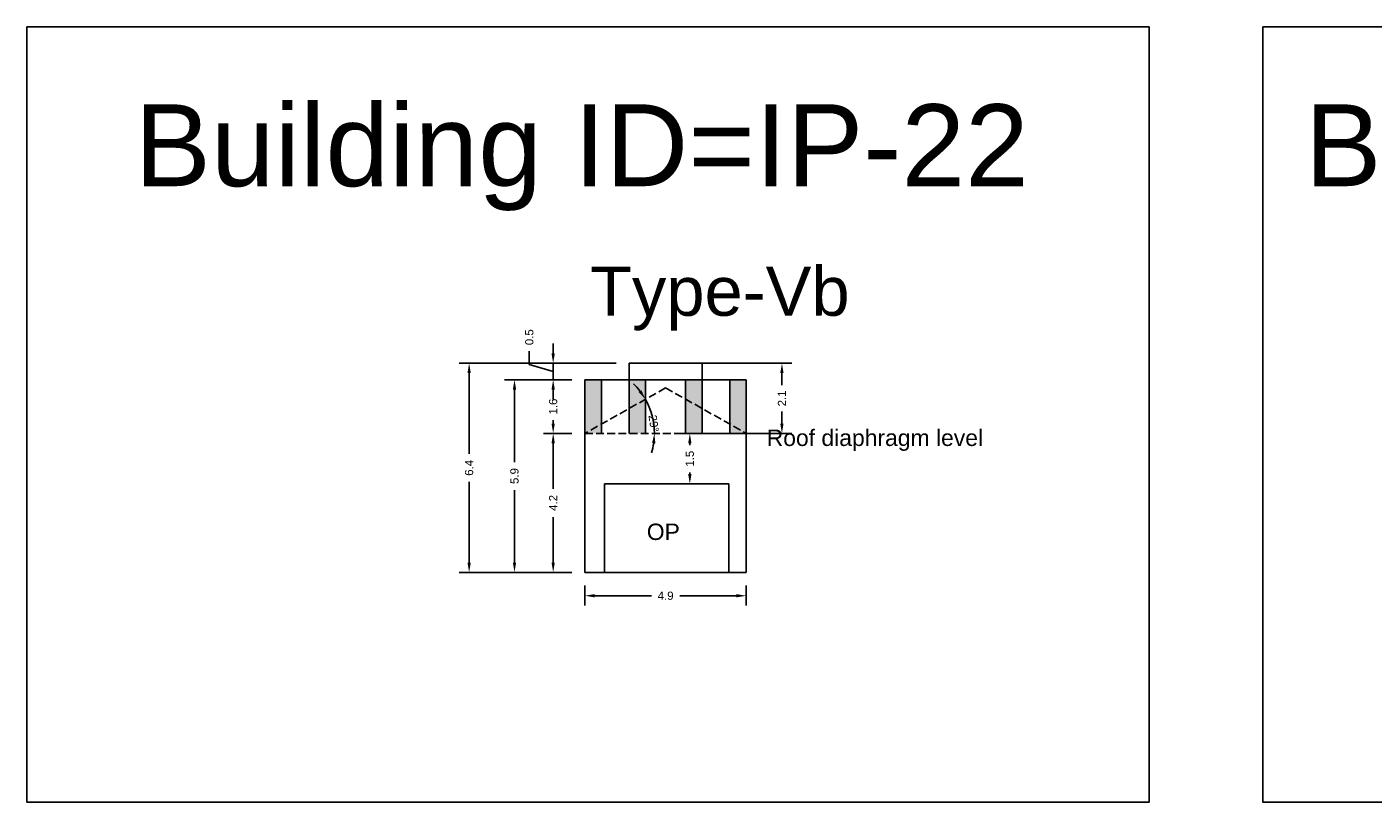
# Model space of a CAD drawing. Header units: metres. Extents: x 3416658 to 3417184, y -6712896 to -6712690.
# Tile 8 of 58: x 3416702 to 3416743, y -6712777 to -6712754. Entities that reach past the tile are written whole.
import ezdxf

# ---------------------------------------------------------------- set-up
doc = ezdxf.new("R2010")
doc.units = ezdxf.units.M
doc.linetypes.add('ACAD_ISO02W100', pattern=[15, 12, -3])
doc.layers.add('Dotted', color=7, linetype='ACAD_ISO02W100', plot=False)
doc.styles.get("Standard").update_dxf_attribs({"font": 'arial.ttf'})
doc.dimstyles.new('ISO-25', dxfattribs={"dimtxt": 0.25, "dimasz": 0.3, "dimexe": 0.3, "dimexo": 0.4, "dimgap": 0.2, "dimtad": 0, "dimdec": 1, "dimdsep": 46, "dimtxsty": 'Standard', "dimcen": 2.5, "dimadec": 0, "dimazin": 0, "dimtfac": 1, "dimtdec": 1, "dimtmove": 0, "dimatfit": 3, "dimfxl": 1, "dimarcsym": 0})

# ---------------------------------------------------------------- blocks, each defined once
blk = doc.blocks.new('*D176')
at = {"color": 0, "lineweight": -2, "transparency": 16777216}
for start, end in [(37.5747, 45.6967), (360, 29.4526), (343.7559, 351.8779)]:
    blk.add_arc((3416719.102, -6712766.044), 2.118, start, end, dxfattribs=at)
at = {"color": 0, "transparency": 16777216}
for points in [[(3416720.822, -6712764.725), (3416720.739, -6712764.78), (3416720.946, -6712765.003)], [(3416721.149, -6712766.34), (3416721.249, -6712766.347), (3416721.22, -6712766.044)]]:
    blk.add_solid(points, dxfattribs=at)
at = {"layer": 'Defpoints', "color": 0, "transparency": 16777216}
for p in [(3416721.562, -6712764.655), (3416721.097, -6712765.333), (3416719.102, -6712766.044), (3416719.102, -6712766.044), (3416724.022, -6712766.044)]:
    blk.add_point(p, dxfattribs=at)
at = {"color": 0, "transparency": 16777216, "insert": (3416721.198, -6712765.741), "char_height": 0.25, "attachment_point": 5, "rotation": 278.239}
blk.add_mtext('29°', dxfattribs=at)
blk = doc.blocks.new('*D177')
at = {"color": 0, "lineweight": -2, "transparency": 16777216}
for p, q in [((3416719.102, -6712770.685), (3416719.102, -6712771.298)), ((3416719.402, -6712770.998), (3416721.129, -6712770.998)), ((3416723.722, -6712770.998), (3416721.995, -6712770.998)), ((3416724.022, -6712770.685), (3416724.022, -6712771.298))]:
    blk.add_line(p, q, dxfattribs=at)
at = {"color": 0, "transparency": 16777216}
for points in [[(3416719.402, -6712770.948), (3416719.402, -6712771.048), (3416719.102, -6712770.998)], [(3416723.722, -6712770.948), (3416723.722, -6712771.048), (3416724.022, -6712770.998)]]:
    blk.add_solid(points, dxfattribs=at)
at = {"layer": 'Defpoints', "color": 0, "transparency": 16777216}
for p in [(3416719.102, -6712770.285), (3416724.022, -6712770.285), (3416724.022, -6712770.998)]:
    blk.add_point(p, dxfattribs=at)
at = {"color": 0, "transparency": 16777216, "insert": (3416721.562, -6712770.998), "char_height": 0.25, "attachment_point": 5}
blk.add_mtext('4.9', dxfattribs=at)
blk = doc.blocks.new('*D178')
at = {"color": 0, "lineweight": -2, "transparency": 16777216}
for p, q in [((3416718.702, -6712766.044), (3416717.833, -6712766.044)), ((3416718.133, -6712766.344), (3416718.133, -6712767.733)), ((3416718.133, -6712769.985), (3416718.133, -6712768.596)), ((3416718.702, -6712770.285), (3416717.833, -6712770.285))]:
    blk.add_line(p, q, dxfattribs=at)
at = {"color": 0, "transparency": 16777216}
for points in [[(3416718.083, -6712766.344), (3416718.183, -6712766.344), (3416718.133, -6712766.044)], [(3416718.083, -6712769.985), (3416718.183, -6712769.985), (3416718.133, -6712770.285)]]:
    blk.add_solid(points, dxfattribs=at)
at = {"layer": 'Defpoints', "color": 0, "transparency": 16777216}
for p in [(3416718.133, -6712766.044), (3416719.102, -6712766.044), (3416719.102, -6712770.285)]:
    blk.add_point(p, dxfattribs=at)
at = {"color": 0, "transparency": 16777216, "insert": (3416718.133, -6712768.165), "char_height": 0.25, "attachment_point": 5, "rotation": 90}
blk.add_mtext('4.2', dxfattribs=at)
blk = doc.blocks.new('*D179')
at = {"color": 0, "lineweight": -2, "transparency": 16777216}
for p, q in [((3416718.702, -6712764.405), (3416717.833, -6712764.405)), ((3416718.133, -6712764.705), (3416718.133, -6712764.809)), ((3416718.133, -6712765.744), (3416718.133, -6712765.641)), ((3416718.702, -6712766.044), (3416717.833, -6712766.044))]:
    blk.add_line(p, q, dxfattribs=at)
at = {"color": 0, "transparency": 16777216}
for points in [[(3416718.083, -6712764.705), (3416718.183, -6712764.705), (3416718.133, -6712764.405)], [(3416718.083, -6712765.744), (3416718.183, -6712765.744), (3416718.133, -6712766.044)]]:
    blk.add_solid(points, dxfattribs=at)
at = {"layer": 'Defpoints', "color": 0, "transparency": 16777216}
for p in [(3416718.133, -6712764.405), (3416719.102, -6712764.405), (3416719.102, -6712766.044)]:
    blk.add_point(p, dxfattribs=at)
at = {"color": 0, "transparency": 16777216, "insert": (3416718.133, -6712765.225), "char_height": 0.25, "attachment_point": 5, "rotation": 90}
blk.add_mtext('1.6', dxfattribs=at)
blk = doc.blocks.new('*D180')
at = {"color": 0, "lineweight": -2, "transparency": 16777216}
for p, q in [((3416717.405, -6712763.937), (3416717.405, -6712763.537)), ((3416718.133, -6712763.605), (3416718.133, -6712763.305)), ((3416718.133, -6712764.155), (3416717.405, -6712763.937)), ((3416720.052, -6712763.905), (3416717.833, -6712763.905)), ((3416718.133, -6712764.405), (3416718.133, -6712763.905)), ((3416718.133, -6712764.405), (3416718.133, -6712763.905)), ((3416718.702, -6712764.405), (3416717.833, -6712764.405)), ((3416718.133, -6712764.705), (3416718.133, -6712765.005))]:
    blk.add_line(p, q, dxfattribs=at)
at = {"color": 0, "transparency": 16777216}
for points in [[(3416718.083, -6712763.605), (3416718.183, -6712763.605), (3416718.133, -6712763.905)], [(3416718.083, -6712764.705), (3416718.183, -6712764.705), (3416718.133, -6712764.405)]]:
    blk.add_solid(points, dxfattribs=at)
at = {"layer": 'Defpoints', "color": 0, "transparency": 16777216}
for p in [(3416718.133, -6712763.905), (3416720.452, -6712763.905), (3416719.102, -6712764.405)]:
    blk.add_point(p, dxfattribs=at)
at = {"color": 0, "transparency": 16777216, "insert": (3416717.405, -6712763.108), "char_height": 0.25, "attachment_point": 5, "rotation": 90}
blk.add_mtext('0.5', dxfattribs=at)
blk = doc.blocks.new('*D181')
at = {"color": 0, "lineweight": -2, "transparency": 16777216}
for p, q in [((3416718.702, -6712764.405), (3416716.653, -6712764.405)), ((3416716.953, -6712764.705), (3416716.953, -6712766.917)), ((3416716.953, -6712769.985), (3416716.953, -6712767.773)), ((3416718.702, -6712770.285), (3416716.653, -6712770.285))]:
    blk.add_line(p, q, dxfattribs=at)
at = {"color": 0, "transparency": 16777216}
for points in [[(3416716.903, -6712764.705), (3416717.003, -6712764.705), (3416716.953, -6712764.405)], [(3416716.903, -6712769.985), (3416717.003, -6712769.985), (3416716.953, -6712770.285)]]:
    blk.add_solid(points, dxfattribs=at)
at = {"layer": 'Defpoints', "color": 0, "transparency": 16777216}
for p in [(3416716.953, -6712764.405), (3416719.102, -6712764.405), (3416719.102, -6712770.285)]:
    blk.add_point(p, dxfattribs=at)
at = {"color": 0, "transparency": 16777216, "insert": (3416716.953, -6712767.345), "char_height": 0.25, "attachment_point": 5, "rotation": 90}
blk.add_mtext('5.9', dxfattribs=at)
blk = doc.blocks.new('*D182')
at = {"color": 0, "lineweight": -2, "transparency": 16777216}
for p, q in [((3416719.361, -6712763.905), (3416715.27, -6712763.905)), ((3416715.57, -6712764.205), (3416715.57, -6712766.668)), ((3416715.57, -6712769.985), (3416715.57, -6712767.523)), ((3416718.702, -6712770.285), (3416715.27, -6712770.285))]:
    blk.add_line(p, q, dxfattribs=at)
at = {"color": 0, "transparency": 16777216}
for points in [[(3416715.52, -6712764.205), (3416715.62, -6712764.205), (3416715.57, -6712763.905)], [(3416715.52, -6712769.985), (3416715.62, -6712769.985), (3416715.57, -6712770.285)]]:
    blk.add_solid(points, dxfattribs=at)
at = {"layer": 'Defpoints', "color": 0, "transparency": 16777216}
for p in [(3416715.57, -6712763.905), (3416719.761, -6712763.905), (3416719.102, -6712770.285)]:
    blk.add_point(p, dxfattribs=at)
at = {"color": 0, "transparency": 16777216, "insert": (3416715.57, -6712767.095), "char_height": 0.25, "attachment_point": 5, "rotation": 90}
blk.add_mtext('6.4', dxfattribs=at)
blk = doc.blocks.new('*D183')
at = {"color": 0, "lineweight": -2, "transparency": 16777216}
for p, q in [((3416721.962, -6712763.905), (3416725.409, -6712763.905)), ((3416725.109, -6712764.205), (3416725.109, -6712764.569)), ((3416725.109, -6712765.744), (3416725.109, -6712765.38)), ((3416721.962, -6712766.044), (3416725.409, -6712766.044))]:
    blk.add_line(p, q, dxfattribs=at)
at = {"color": 0, "transparency": 16777216}
for points in [[(3416725.059, -6712764.205), (3416725.159, -6712764.205), (3416725.109, -6712763.905)], [(3416725.059, -6712765.744), (3416725.159, -6712765.744), (3416725.109, -6712766.044)]]:
    blk.add_solid(points, dxfattribs=at)
at = {"layer": 'Defpoints', "color": 0, "transparency": 16777216}
for p in [(3416721.562, -6712763.905), (3416721.562, -6712766.044), (3416725.109, -6712766.044)]:
    blk.add_point(p, dxfattribs=at)
at = {"color": 0, "transparency": 16777216, "insert": (3416725.109, -6712764.975), "char_height": 0.25, "attachment_point": 5, "rotation": 90}
blk.add_mtext('2.1', dxfattribs=at)
blk = doc.blocks.new('*D184')
at = {"color": 0, "lineweight": -2, "transparency": 16777216}
for p, q in [((3416722.701, -6712766.044), (3416722.601, -6712766.044)), ((3416722.301, -6712766.344), (3416722.301, -6712766.399)), ((3416722.301, -6712767.287), (3416722.301, -6712767.232)), ((3416722.701, -6712767.587), (3416722.601, -6712767.587))]:
    blk.add_line(p, q, dxfattribs=at)
at = {"color": 0, "transparency": 16777216}
for points in [[(3416722.251, -6712766.344), (3416722.351, -6712766.344), (3416722.301, -6712766.044)], [(3416722.251, -6712767.287), (3416722.351, -6712767.287), (3416722.301, -6712767.587)]]:
    blk.add_solid(points, dxfattribs=at)
at = {"layer": 'Defpoints', "color": 0, "transparency": 16777216}
for p in [(3416722.301, -6712766.044), (3416722.301, -6712766.044), (3416722.301, -6712767.587)]:
    blk.add_point(p, dxfattribs=at)
at = {"color": 0, "transparency": 16777216, "insert": (3416722.301, -6712766.816), "char_height": 0.25, "attachment_point": 5, "rotation": 90}
blk.add_mtext('1.5', dxfattribs=at)

msp = doc.modelspace()

# ---------------------------------------------------------------- hatches: boundary and pattern name
h = msp.add_hatch(color=256)
h.dxf.hatch_style = 1
h.paths.add_polyline_path([(3416724.022, -6712764.405), (3416723.522, -6712764.405), (3416723.522, -6712765.762), (3416724.022, -6712766.044)])
h.paths.add_polyline_path([(3416723.522, -6712765.762), (3416723.522, -6712766.044), (3416724.022, -6712766.044)], flags=17)
h.paths.add_polyline_path([(3416722.672, -6712765.282), (3416722.172, -6712765), (3416722.172, -6712766.044), (3416722.672, -6712766.044)])
h.paths.add_polyline_path([(3416722.672, -6712764.405), (3416722.172, -6712764.405), (3416722.172, -6712765), (3416722.672, -6712765.282)])
h.paths.add_polyline_path([(3416720.952, -6712764.405), (3416720.452, -6712764.405), (3416720.452, -6712765.282), (3416720.952, -6712765)])
h.paths.add_polyline_path([(3416720.952, -6712765), (3416720.452, -6712765.282), (3416720.452, -6712766.044), (3416720.952, -6712766.044)])
h.paths.add_polyline_path([(3416719.602, -6712764.405), (3416719.102, -6712764.405), (3416719.102, -6712766.044), (3416719.602, -6712765.762)])
h.paths.add_polyline_path([(3416719.602, -6712765.762), (3416719.102, -6712766.044), (3416719.602, -6712766.044)], flags=17)

# ---------------------------------------------------------------- linework, layer by layer
for p, q in [((3416719.698, -6712767.587), (3416723.487, -6712767.587)), ((3416719.698, -6712770.285), (3416719.698, -6712767.587)), ((3416723.487, -6712767.587), (3416723.487, -6712770.285))]:
    msp.add_line(p, q)
for points in [[(3416702.084, -6712753.639), (3416736.309, -6712753.639), (3416736.309, -6712777.295), (3416702.084, -6712777.295)], [(3416739.772, -6712753.639), (3416772.192, -6712753.639), (3416772.346, -6712777.295), (3416739.772, -6712777.295)], [(3416719.698, -6712767.587), (3416723.487, -6712767.587), (3416723.487, -6712770.285), (3416719.698, -6712770.285)]]:
    msp.add_lwpolyline(points, close=True)
for points in [[(3416720.452, -6712763.905), (3416722.672, -6712763.905)], [(3416720.452, -6712764.405), (3416720.452, -6712763.905)], [(3416722.672, -6712764.405), (3416722.672, -6712763.905)], [(3416719.102, -6712764.405), (3416722.172, -6712764.405)], [(3416719.102, -6712764.405), (3416719.102, -6712770.285)], [(3416719.602, -6712764.405), (3416719.602, -6712766.044)], [(3416720.452, -6712764.405), (3416720.452, -6712766.044)], [(3416720.952, -6712766.044), (3416720.952, -6712764.405)], [(3416722.172, -6712764.405), (3416724.022, -6712764.405)], [(3416722.172, -6712766.044), (3416722.172, -6712764.405)], [(3416722.672, -6712764.405), (3416722.672, -6712766.044)], [(3416723.522, -6712764.405), (3416723.522, -6712766.044)], [(3416724.022, -6712764.405), (3416724.022, -6712770.285)], [(3416719.102, -6712770.285), (3416724.022, -6712770.285)]]:
    msp.add_lwpolyline(points)
at = {"layer": 'Dotted', "ltscale": 0.02}
for points in [[(3416721.562, -6712764.655), (3416719.102, -6712766.044)], [(3416721.562, -6712764.655), (3416724.022, -6712766.044)], [(3416719.102, -6712766.044), (3416724.022, -6712766.044)]]:
    msp.add_lwpolyline(points, dxfattribs=at)

# ---------------------------------------------------------------- texts
at = {"attachment_point": 1}
for s, heights, insert, char_height in [('Building ID=IP-22', [0.517], (3416705.365, -6712756), 2.5), ('Building ID=IP-23', [0.517], (3416741.064, -6712756), 2.5), ('Type-Vb  ', [0.517], (3416719.256, -6712760.954), 1.5), ('Roof diaphragm level ', [0], (3416724.644, -6712765.928), 0.5), ('OP', [0], (3416720.988, -6712768.796), 0.5)]:
    msp.add_mtext_dynamic_manual_height_columns(s, width=67.86454, gutter_width=12.5, heights=heights, dxfattribs=dict(at, insert=insert, char_height=char_height))

# ---------------------------------------------------------------- dimensions: what is measured, and where the dimension line sits
dim = msp.add_linear_dim(base=(3416718.133, -6712763.905), p1=(3416719.102, -6712764.405), p2=(3416720.452, -6712763.905), angle=90, dimstyle='ISO-25', override={"dimtmove": 1})
dim.commit()
dim.dimension.update_dxf_attribs({"geometry": '*D180', "text_midpoint": (3416717.405, -6712763.337)})
for base, p1, p2, picture, middle in [((3416715.57, -6712763.905), (3416719.102, -6712770.285), (3416719.761, -6712763.905), '*D182', (3416715.57, -6712767.095)), ((3416725.109, -6712766.044), (3416721.562, -6712763.905), (3416721.562, -6712766.044), '*D183', (3416725.109, -6712764.975)), ((3416716.953, -6712764.405), (3416719.102, -6712770.285), (3416719.102, -6712764.405), '*D181', (3416716.953, -6712767.345)), ((3416718.133, -6712766.044), (3416719.102, -6712770.285), (3416719.102, -6712766.044), '*D178', (3416718.133, -6712768.165))]:
    dim = msp.add_linear_dim(base=base, p1=p1, p2=p2, angle=90, dimstyle='ISO-25')
    dim.commit()
    dim.dimension.update_dxf_attribs({"geometry": picture, "text_midpoint": middle})
dim = msp.add_linear_dim(base=(3416718.133, -6712764.405), p1=(3416719.102, -6712766.044), p2=(3416719.102, -6712764.405), angle=90, dimstyle='ISO-25', override={"dimtmove": 1})
dim.commit()
dim.dimension.update_dxf_attribs({"geometry": '*D179', "text_midpoint": (3416718.133, -6712765.225), "dimtype": 160})
dim = msp.add_angular_dim_2l(base=(3416721.097, -6712765.333), line1=((3416721.562, -6712764.655), (3416719.102, -6712766.044)), line2=((3416719.102, -6712766.044), (3416724.022, -6712766.044)), dimstyle='ISO-25')
dim.commit()
dim.dimension.update_dxf_attribs({"geometry": '*D176', "text_midpoint": (3416721.198, -6712765.741), "dimtype": 162})
dim = msp.add_linear_dim(base=(3416722.301, -6712766.044), p1=(3416722.301, -6712767.587), p2=(3416722.301, -6712766.044), angle=90, dimstyle='ISO-25')
dim.commit()
dim.dimension.update_dxf_attribs({"geometry": '*D184', "text_midpoint": (3416722.301, -6712766.816), "dimtype": 160})
dim = msp.add_linear_dim(base=(3416724.022, -6712770.998), p1=(3416719.102, -6712770.285), p2=(3416724.022, -6712770.285), dimstyle='ISO-25')
dim.commit()
dim.dimension.update_dxf_attribs({"geometry": '*D177', "text_midpoint": (3416721.562, -6712770.998)})

doc.saveas('drawing.dxf')
